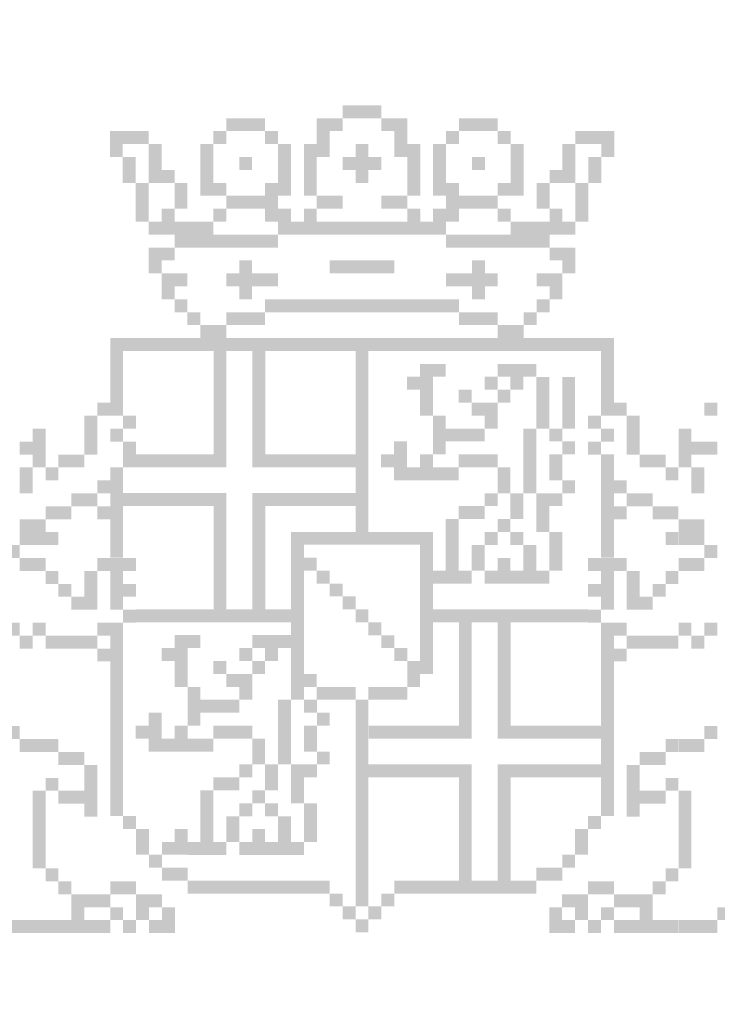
# Model space of a CAD drawing. Extents: x -227 to 124577, y 209 to 450552.
# Tile 4 of 14: x 60.5 to 63.51, y 304.31 to 308.55. Entities that reach past the tile are written whole.
import ezdxf

# ---------------------------------------------------------------- set-up
doc = ezdxf.new("R2010")
doc.units = 0
doc.header["$LTSCALE"] = 4
doc.header["$MEASUREMENT"] = 0
doc.layers.get('0').update_dxf_attribs({"linetype": 'CONTINUOUS'})
for name, color, linetype in [('A3$0$PROVXREF', 7, 'CONTINUOUS'), ('A4-WAPEN$0$A4-WAPEN-01', 7, 'CONTINUOUS'), ('A4LOGO$0$A4-LOGO-50', 9, 'CONTINUOUS'), ('PROVXREF', 7, 'CONTINUOUS')]:
    doc.layers.add(name, color=color, linetype=linetype)

# ---------------------------------------------------------------- blocks, each defined once
blk = doc.blocks.new('A4-WAPEN')
at = {"layer": 'A4-WAPEN$0$A4-WAPEN-01'}
for points, const_width in [([(-35.1881, 5.4935), (-35.1881, 5.5492)], 0.0557), ([(-35.1324, 5.4935), (-35.1324, 5.5492)], 0.0557), ([(-35.1324, 5.4935), (-35.1324, 5.5492)], 0.0557), ([(-35.0767, 5.4935), (-35.0767, 5.5492)], 0.0557), ([(-35.6894, 5.4378), (-35.6894, 5.4935)], 0.0557), ([(-35.6337, 5.4378), (-35.6337, 5.4935)], 0.0557), ([(-35.578, 5.4378), (-35.578, 5.4935)], 0.0557), ([(-35.2995, 5.4378), (-35.2995, 5.4935)], 0.0557), ([(-35.2438, 5.4378), (-35.2438, 5.4935)], 0.0557), ([(-35.021, 5.4378), (-35.021, 5.4935)], 0.0557), ([(-34.9653, 5.4378), (-34.9653, 5.4935)], 0.0557), ([(-34.6868, 5.4378), (-34.6868, 5.4935)], 0.0557), ([(-34.6311, 5.4378), (-34.6311, 5.4935)], 0.0557), ([(-34.5754, 5.4378), (-34.5754, 5.4935)], 0.0557), ([(-36.1908, 5.3821), (-36.1908, 5.4378)], 0.0557), ([(-36.1351, 5.3821), (-36.1351, 5.4378)], 0.0557), ([(-36.0794, 5.3821), (-36.0794, 5.4378)], 0.0557), ([(-35.7451, 5.3821), (-35.7451, 5.4378)], 0.0557), ([(-35.5223, 5.3821), (-35.5223, 5.4378)], 0.0557), ([(-35.2995, 5.3821), (-35.2995, 5.4378)], 0.0557), ([(-34.9653, 5.3821), (-34.9653, 5.4378)], 0.0557), ([(-34.7425, 5.3821), (-34.7425, 5.4378)], 0.0557), ([(-34.5197, 5.3821), (-34.5197, 5.4378)], 0.0557), ([(-34.1854, 5.3821), (-34.1854, 5.4378)], 0.0557), ([(-34.1297, 5.3821), (-34.1297, 5.4378)], 0.0557), ([(-34.074, 5.3821), (-34.074, 5.4378)], 0.0557), ([(-36.1908, 5.3264), (-36.1908, 5.3821)], 0.0557), ([(-36.0237, 5.3264), (-36.0237, 5.3821)], 0.0557), ([(-35.8008, 5.3264), (-35.8008, 5.3821)], 0.0557), ([(-35.4666, 5.3264), (-35.4666, 5.3821)], 0.0557), ([(-35.3552, 5.3264), (-35.3552, 5.3821)], 0.0557), ([(-35.2995, 5.3264), (-35.2995, 5.3821)], 0.0557), ([(-35.1324, 5.3264), (-35.1324, 5.3821)], 0.0557), ([(-35.1324, 5.3264), (-35.1324, 5.3821)], 0.0557), ([(-34.9653, 5.3264), (-34.9653, 5.3821)], 0.0557), ([(-34.9096, 5.3264), (-34.9096, 5.3821)], 0.0557), ([(-34.7982, 5.3264), (-34.7982, 5.3821)], 0.0557), ([(-34.464, 5.3264), (-34.464, 5.3821)], 0.0557), ([(-34.2411, 5.3264), (-34.2411, 5.3821)], 0.0557), ([(-34.074, 5.3264), (-34.074, 5.3821)], 0.0557), ([(-36.1351, 5.2707), (-36.1351, 5.3264)], 0.0557), ([(-36.0237, 5.2707), (-36.0237, 5.3264)], 0.0557), ([(-35.8008, 5.2707), (-35.8008, 5.3264)], 0.0557), ([(-35.6337, 5.2707), (-35.6337, 5.3264)], 0.0557), ([(-35.4666, 5.2707), (-35.4666, 5.3264)], 0.0557), ([(-35.3552, 5.2707), (-35.3552, 5.3264)], 0.0557), ([(-35.1881, 5.2707), (-35.1881, 5.3264)], 0.0557), ([(-35.1324, 5.2707), (-35.1324, 5.3264)], 0.0557), ([(-35.1324, 5.2707), (-35.1324, 5.3264)], 0.0557), ([(-35.0767, 5.2707), (-35.0767, 5.3264)], 0.0557), ([(-34.9096, 5.2707), (-34.9096, 5.3264)], 0.0557), ([(-34.7982, 5.2707), (-34.7982, 5.3264)], 0.0557), ([(-34.6311, 5.2707), (-34.6311, 5.3264)], 0.0557), ([(-34.464, 5.2707), (-34.464, 5.3264)], 0.0557), ([(-34.2411, 5.2707), (-34.2411, 5.3264)], 0.0557), ([(-34.1297, 5.2707), (-34.1297, 5.3264)], 0.0557), ([(-36.1351, 5.215), (-36.1351, 5.2707)], 0.0557), ([(-36.0237, 5.215), (-36.0237, 5.2707)], 0.0557), ([(-35.968, 5.215), (-35.968, 5.2707)], 0.0557), ([(-35.8008, 5.215), (-35.8008, 5.2707)], 0.0557), ([(-35.4666, 5.215), (-35.4666, 5.2707)], 0.0557), ([(-35.3552, 5.215), (-35.3552, 5.2707)], 0.0557), ([(-35.1324, 5.215), (-35.1324, 5.2707)], 0.0557), ([(-35.1324, 5.215), (-35.1324, 5.2707)], 0.0557), ([(-34.9096, 5.215), (-34.9096, 5.2707)], 0.0557), ([(-34.7982, 5.215), (-34.7982, 5.2707)], 0.0557), ([(-34.464, 5.215), (-34.464, 5.2707)], 0.0557), ([(-34.2968, 5.215), (-34.2968, 5.2707)], 0.0557), ([(-34.2411, 5.215), (-34.2411, 5.2707)], 0.0557), ([(-34.1297, 5.215), (-34.1297, 5.2707)], 0.0557), ([(-36.0794, 5.1593), (-36.0794, 5.215)], 0.0557), ([(-35.9123, 5.1593), (-35.9123, 5.215)], 0.0557), ([(-35.8008, 5.1593), (-35.8008, 5.215)], 0.0557), ([(-35.7451, 5.1593), (-35.7451, 5.215)], 0.0557), ([(-35.5223, 5.1593), (-35.5223, 5.215)], 0.0557), ([(-35.4666, 5.1593), (-35.4666, 5.215)], 0.0557), ([(-35.3552, 5.1593), (-35.3552, 5.215)], 0.0557), ([(-34.9096, 5.1593), (-34.9096, 5.215)], 0.0557), ([(-34.7982, 5.1593), (-34.7982, 5.215)], 0.0557), ([(-34.7425, 5.1593), (-34.7425, 5.215)], 0.0557), ([(-34.5197, 5.1593), (-34.5197, 5.215)], 0.0557), ([(-34.464, 5.1593), (-34.464, 5.215)], 0.0557), ([(-34.3525, 5.1593), (-34.3525, 5.215)], 0.0557), ([(-34.1854, 5.1593), (-34.1854, 5.215)], 0.0557), ([(-36.0794, 5.1036), (-36.0794, 5.1593)], 0.0557), ([(-35.9123, 5.1036), (-35.9123, 5.1593)], 0.0557), ([(-35.6894, 5.1036), (-35.6894, 5.1593)], 0.0557), ([(-35.6337, 5.1036), (-35.6337, 5.1593)], 0.0557), ([(-35.578, 5.1036), (-35.578, 5.1593)], 0.0557), ([(-35.5223, 5.1036), (-35.5223, 5.1593)], 0.0557), ([(-35.2995, 5.1036), (-35.2995, 5.1593)], 0.0557), ([(-35.2438, 5.1036), (-35.2438, 5.1593)], 0.0557), ([(-35.021, 5.1036), (-35.021, 5.1593)], 0.0557), ([(-34.9653, 5.1036), (-34.9653, 5.1593)], 0.0557), ([(-34.7425, 5.1036), (-34.7425, 5.1593)], 0.0557), ([(-34.6868, 5.1036), (-34.6868, 5.1593)], 0.0557), ([(-34.6311, 5.1036), (-34.6311, 5.1593)], 0.0557), ([(-34.5754, 5.1036), (-34.5754, 5.1593)], 0.0557), ([(-34.3525, 5.1036), (-34.3525, 5.1593)], 0.0557), ([(-34.1854, 5.1036), (-34.1854, 5.1593)], 0.0557), ([(-36.0794, 5.0479), (-36.0794, 5.1036)], 0.0557), ([(-35.968, 5.0479), (-35.968, 5.1036)], 0.0557), ([(-35.7451, 5.0479), (-35.7451, 5.1036)], 0.0557), ([(-35.5223, 5.0479), (-35.5223, 5.1036)], 0.0557), ([(-35.4666, 5.0479), (-35.4666, 5.1036)], 0.0557), ([(-35.3552, 5.0479), (-35.3552, 5.1036)], 0.0557), ([(-34.9096, 5.0479), (-34.9096, 5.1036)], 0.0557), ([(-34.7982, 5.0479), (-34.7982, 5.1036)], 0.0557), ([(-34.7425, 5.0479), (-34.7425, 5.1036)], 0.0557), ([(-34.5197, 5.0479), (-34.5197, 5.1036)], 0.0557), ([(-34.2968, 5.0479), (-34.2968, 5.1036)], 0.0557), ([(-34.1854, 5.0479), (-34.1854, 5.1036)], 0.0557), ([(-36.0237, 4.9922), (-36.0237, 5.0479)], 0.0557), ([(-35.968, 4.9922), (-35.968, 5.0479)], 0.0557), ([(-35.9123, 4.9922), (-35.9123, 5.0479)], 0.0557), ([(-35.8566, 4.9922), (-35.8566, 5.0479)], 0.0557), ([(-35.8008, 4.9922), (-35.8008, 5.0479)], 0.0557), ([(-35.4666, 4.9922), (-35.4666, 5.0479)], 0.0557), ([(-35.4109, 4.9922), (-35.4109, 5.0479)], 0.0557), ([(-35.3552, 4.9922), (-35.3552, 5.0479)], 0.0557), ([(-35.2995, 4.9922), (-35.2995, 5.0479)], 0.0557), ([(-35.2438, 4.9922), (-35.2438, 5.0479)], 0.0557), ([(-35.1881, 4.9922), (-35.1881, 5.0479)], 0.0557), ([(-35.1324, 4.9922), (-35.1324, 5.0479)], 0.0557), ([(-35.1324, 4.9922), (-35.1324, 5.0479)], 0.0557), ([(-35.0767, 4.9922), (-35.0767, 5.0479)], 0.0557), ([(-35.021, 4.9922), (-35.021, 5.0479)], 0.0557), ([(-34.9653, 4.9922), (-34.9653, 5.0479)], 0.0557), ([(-34.9096, 4.9922), (-34.9096, 5.0479)], 0.0557), ([(-34.8539, 4.9922), (-34.8539, 5.0479)], 0.0557), ([(-34.7982, 4.9922), (-34.7982, 5.0479)], 0.0557), ([(-34.464, 4.9922), (-34.464, 5.0479)], 0.0557), ([(-34.4082, 4.9922), (-34.4082, 5.0479)], 0.0557), ([(-34.3525, 4.9922), (-34.3525, 5.0479)], 0.0557), ([(-34.2968, 4.9922), (-34.2968, 5.0479)], 0.0557), ([(-34.2411, 4.9922), (-34.2411, 5.0479)], 0.0557), ([(-35.9123, 4.9365), (-35.9123, 4.9922)], 0.0557), ([(-35.8566, 4.9365), (-35.8566, 4.9922)], 0.0557), ([(-35.8008, 4.9365), (-35.8008, 4.9922)], 0.0557), ([(-35.7451, 4.9365), (-35.7451, 4.9922)], 0.0557), ([(-35.6894, 4.9365), (-35.6894, 4.9922)], 0.0557), ([(-35.6337, 4.9365), (-35.6337, 4.9922)], 0.0557), ([(-35.578, 4.9365), (-35.578, 4.9922)], 0.0557), ([(-35.5223, 4.9365), (-35.5223, 4.9922)], 0.0557), ([(-34.7425, 4.9365), (-34.7425, 4.9922)], 0.0557), ([(-34.6868, 4.9365), (-34.6868, 4.9922)], 0.0557), ([(-34.6311, 4.9365), (-34.6311, 4.9922)], 0.0557), ([(-34.5754, 4.9365), (-34.5754, 4.9922)], 0.0557), ([(-34.5197, 4.9365), (-34.5197, 4.9922)], 0.0557), ([(-34.464, 4.9365), (-34.464, 4.9922)], 0.0557), ([(-34.4082, 4.9365), (-34.4082, 4.9922)], 0.0557), ([(-34.3525, 4.9365), (-34.3525, 4.9922)], 0.0557), ([(-36.0237, 4.8808), (-36.0237, 4.9365)], 0.0557), ([(-35.968, 4.8808), (-35.968, 4.9365)], 0.0557), ([(-34.2968, 4.8808), (-34.2968, 4.9365)], 0.0557), ([(-34.2411, 4.8808), (-34.2411, 4.9365)], 0.0557), ([(-36.0237, 4.8251), (-36.0237, 4.8808)], 0.0557), ([(-35.6337, 4.8251), (-35.6337, 4.8808)], 0.0557), ([(-35.2438, 4.8251), (-35.2438, 4.8808)], 0.0557), ([(-35.1881, 4.8251), (-35.1881, 4.8808)], 0.0557), ([(-35.1324, 4.8251), (-35.1324, 4.8808)], 0.0557), ([(-35.1324, 4.8251), (-35.1324, 4.8808)], 0.0557), ([(-35.0767, 4.8251), (-35.0767, 4.8808)], 0.0557), ([(-35.021, 4.8251), (-35.021, 4.8808)], 0.0557), ([(-34.6311, 4.8251), (-34.6311, 4.8808)], 0.0557), ([(-34.2411, 4.8251), (-34.2411, 4.8808)], 0.0557), ([(-35.968, 4.7694), (-35.968, 4.8251)], 0.0557), ([(-35.9123, 4.7694), (-35.9123, 4.8251)], 0.0557), ([(-35.6894, 4.7694), (-35.6894, 4.8251)], 0.0557), ([(-35.6337, 4.7694), (-35.6337, 4.8251)], 0.0557), ([(-35.578, 4.7694), (-35.578, 4.8251)], 0.0557), ([(-35.5223, 4.7694), (-35.5223, 4.8251)], 0.0557), ([(-34.7425, 4.7694), (-34.7425, 4.8251)], 0.0557), ([(-34.6868, 4.7694), (-34.6868, 4.8251)], 0.0557), ([(-34.6311, 4.7694), (-34.6311, 4.8251)], 0.0557), ([(-34.5754, 4.7694), (-34.5754, 4.8251)], 0.0557), ([(-34.3525, 4.7694), (-34.3525, 4.8251)], 0.0557), ([(-34.2968, 4.7694), (-34.2968, 4.8251)], 0.0557), ([(-35.968, 4.7137), (-35.968, 4.7694)], 0.0557), ([(-35.6337, 4.7137), (-35.6337, 4.7694)], 0.0557), ([(-34.6311, 4.7137), (-34.6311, 4.7694)], 0.0557), ([(-34.2968, 4.7137), (-34.2968, 4.7694)], 0.0557), ([(-35.9123, 4.658), (-35.9123, 4.7137)], 0.0557), ([(-35.5223, 4.658), (-35.5223, 4.7137)], 0.0557), ([(-35.4666, 4.658), (-35.4666, 4.7137)], 0.0557), ([(-35.4109, 4.658), (-35.4109, 4.7137)], 0.0557), ([(-35.3552, 4.658), (-35.3552, 4.7137)], 0.0557), ([(-35.2995, 4.658), (-35.2995, 4.7137)], 0.0557), ([(-35.2438, 4.658), (-35.2438, 4.7137)], 0.0557), ([(-35.1881, 4.658), (-35.1881, 4.7137)], 0.0557), ([(-35.1324, 4.658), (-35.1324, 4.7137)], 0.0557), ([(-35.1324, 4.658), (-35.1324, 4.7137)], 0.0557), ([(-35.0767, 4.658), (-35.0767, 4.7137)], 0.0557), ([(-35.021, 4.658), (-35.021, 4.7137)], 0.0557), ([(-34.9653, 4.658), (-34.9653, 4.7137)], 0.0557), ([(-34.9096, 4.658), (-34.9096, 4.7137)], 0.0557), ([(-34.8539, 4.658), (-34.8539, 4.7137)], 0.0557), ([(-34.7982, 4.658), (-34.7982, 4.7137)], 0.0557), ([(-34.7425, 4.658), (-34.7425, 4.7137)], 0.0557), ([(-34.3525, 4.658), (-34.3525, 4.7137)], 0.0557), ([(-35.8566, 4.6023), (-35.8566, 4.658)], 0.0557), ([(-35.6894, 4.6023), (-35.6894, 4.658)], 0.0557), ([(-35.6337, 4.6023), (-35.6337, 4.658)], 0.0557), ([(-35.578, 4.6023), (-35.578, 4.658)], 0.0557), ([(-34.6868, 4.6023), (-34.6868, 4.658)], 0.0557), ([(-34.6311, 4.6023), (-34.6311, 4.658)], 0.0557), ([(-34.5754, 4.6023), (-34.5754, 4.658)], 0.0557), ([(-34.4082, 4.6023), (-34.4082, 4.658)], 0.0557), ([(-35.8008, 4.5466), (-35.8008, 4.6023)], 0.0557), ([(-35.7451, 4.5466), (-35.7451, 4.6023)], 0.0557), ([(-34.5197, 4.5466), (-34.5197, 4.6023)], 0.0557), ([(-34.464, 4.5466), (-34.464, 4.6023)], 0.0557), ([(-36.2172, 4.5187), (-34.0476, 4.5187)], 0.0556), ([(-36.1894, 4.4909), (-36.1894, 4.2684)], 0.0556), ([(-35.7443, 4.4909), (-35.7443, 4.0459)], 0.0556), ([(-35.5774, 4.4909), (-35.5774, 4.0459)], 0.0556), ([(-35.1324, 3.6565), (-35.1324, 4.4909)], 0.0556), ([(-34.0754, 4.4909), (-34.0754, 4.2684)], 0.0556), ([(-34.855, 4.3799), (-34.855, 4.4356)], 0.0557), ([(-34.7993, 4.3799), (-34.7993, 4.4356)], 0.0557), ([(-34.5208, 4.3799), (-34.5208, 4.4356)], 0.0557), ([(-34.4651, 4.3799), (-34.4651, 4.4356)], 0.0557), ([(-34.4094, 4.3799), (-34.4094, 4.4356)], 0.0557), ([(-34.9107, 4.3242), (-34.9107, 4.3799)], 0.0557), ([(-34.855, 4.3242), (-34.855, 4.3799)], 0.0557), ([(-34.5765, 4.3242), (-34.5765, 4.3799)], 0.0557), ([(-34.4651, 4.3242), (-34.4651, 4.3799)], 0.0557), ([(-34.3536, 4.324), (-34.3536, 4.3796)], 0.0556), ([(-34.2423, 4.324), (-34.2423, 4.3796)], 0.0556), ([(-34.855, 4.2685), (-34.855, 4.3242)], 0.0557), ([(-34.6879, 4.2685), (-34.6879, 4.3242)], 0.0557), ([(-34.5208, 4.2685), (-34.5208, 4.3242)], 0.0557), ([(-34.3536, 4.2684), (-34.3536, 4.324)], 0.0556), ([(-34.2423, 4.2684), (-34.2423, 4.324)], 0.0556), ([(-36.245, 4.2124), (-36.245, 4.2681)], 0.0557), ([(-36.1893, 4.2124), (-36.1893, 4.2681)], 0.0557), ([(-34.855, 4.2128), (-34.855, 4.2685)], 0.0557), ([(-34.6322, 4.2128), (-34.6322, 4.2685)], 0.0557), ([(-34.5765, 4.2128), (-34.5765, 4.2685)], 0.0557), ([(-34.3536, 4.2128), (-34.3536, 4.2684)], 0.0556), ([(-34.2423, 4.2128), (-34.2423, 4.2684)], 0.0556), ([(-34.0755, 4.2124), (-34.0755, 4.2681)], 0.0557), ([(-34.0198, 4.2124), (-34.0198, 4.2681)], 0.0557), ([(-33.6298, 4.2124), (-33.6298, 4.2681)], 0.0557), ([(-34.7993, 4.1571), (-34.7993, 4.2128)], 0.0557), ([(-34.5765, 4.1571), (-34.5765, 4.2128)], 0.0557), ([(-34.3536, 4.1571), (-34.3536, 4.2128)], 0.0556), ([(-34.2423, 4.1571), (-34.2423, 4.2128)], 0.0556), ([(-36.3007, 4.1566), (-36.3007, 4.2124)], 0.0557), ([(-36.1336, 4.1566), (-36.1336, 4.2124)], 0.0557), ([(-34.1312, 4.1566), (-34.1312, 4.2124)], 0.0557), ([(-33.9641, 4.1566), (-33.9641, 4.2124)], 0.0557), ([(-36.5236, 4.1009), (-36.5236, 4.1566)], 0.0557), ([(-36.3007, 4.1009), (-36.3007, 4.1566)], 0.0557), ([(-36.1893, 4.1009), (-36.1893, 4.1566)], 0.0557), ([(-34.7993, 4.1014), (-34.7993, 4.1571)], 0.0557), ([(-34.7436, 4.1014), (-34.7436, 4.1571)], 0.0557), ([(-34.6879, 4.1014), (-34.6879, 4.1571)], 0.0557), ([(-34.6322, 4.1014), (-34.6322, 4.1571)], 0.0557), ([(-34.4094, 4.1014), (-34.4094, 4.1571)], 0.0557), ([(-34.298, 4.1014), (-34.298, 4.1571)], 0.0557), ([(-34.298, 4.1015), (-34.298, 4.1571)], 0.0556), ([(-34.0755, 4.1009), (-34.0755, 4.1566)], 0.0557), ([(-33.9641, 4.1009), (-33.9641, 4.1566)], 0.0557), ([(-33.7412, 4.1009), (-33.7412, 4.1566)], 0.0557), ([(-36.5793, 4.0452), (-36.5793, 4.1009)], 0.0557), ([(-36.5236, 4.0452), (-36.5236, 4.1009)], 0.0557), ([(-36.3007, 4.0452), (-36.3007, 4.1009)], 0.0557), ([(-36.1336, 4.0452), (-36.1336, 4.1009)], 0.0557), ([(-34.9664, 4.0456), (-34.9664, 4.1014)], 0.0557), ([(-34.7993, 4.0456), (-34.7993, 4.1014)], 0.0557), ([(-34.4094, 4.0456), (-34.4094, 4.1014)], 0.0557), ([(-34.2422, 4.0456), (-34.2422, 4.1014)], 0.0557), ([(-34.1312, 4.0452), (-34.1312, 4.1009)], 0.0557), ([(-33.9641, 4.0452), (-33.9641, 4.1009)], 0.0557), ([(-33.7412, 4.0452), (-33.7412, 4.1009)], 0.0557), ([(-33.6855, 4.0452), (-33.6855, 4.1009)], 0.0557), ([(-33.6298, 4.0452), (-33.6298, 4.1009)], 0.0557), ([(-36.5236, 3.9895), (-36.5236, 4.0452)], 0.0557), ([(-36.4121, 3.9895), (-36.4121, 4.0452)], 0.0557), ([(-36.3564, 3.9895), (-36.3564, 4.0452)], 0.0557), ([(-35.0221, 3.9899), (-35.0221, 4.0456)], 0.0557), ([(-34.9664, 3.9899), (-34.9664, 4.0456)], 0.0557), ([(-34.855, 3.9899), (-34.855, 4.0456)], 0.0557), ([(-34.6879, 3.9899), (-34.6879, 4.0456)], 0.0557), ([(-34.6322, 3.9899), (-34.6322, 4.0456)], 0.0557), ([(-34.5765, 3.9899), (-34.5765, 4.0456)], 0.0557), ([(-34.4094, 3.9899), (-34.4094, 4.0456)], 0.0557), ([(-34.298, 3.9899), (-34.298, 4.0456)], 0.0557), ([(-34.0754, 3.9902), (-34.0754, 4.0459)], 0.0556), ([(-33.9084, 3.9895), (-33.9084, 4.0452)], 0.0557), ([(-33.8527, 3.9895), (-33.8527, 4.0452)], 0.0557), ([(-33.7412, 3.9895), (-33.7412, 4.0452)], 0.0557), ([(-35.7165, 4.0181), (-36.1615, 4.0181)], 0.0556), ([(-35.1602, 4.0181), (-35.6053, 4.0181)], 0.0556), ([(-36.5793, 3.9338), (-36.5793, 3.9895)], 0.0557), ([(-36.4678, 3.9338), (-36.4678, 3.9895)], 0.0557), ([(-36.1893, 3.9338), (-36.1893, 3.9895)], 0.0557), ([(-34.9664, 3.9342), (-34.9664, 3.9899)], 0.0557), ([(-34.9107, 3.9342), (-34.9107, 3.9899)], 0.0557), ([(-34.855, 3.9342), (-34.855, 3.9899)], 0.0557), ([(-34.7993, 3.9342), (-34.7993, 3.9899)], 0.0557), ([(-34.7436, 3.9342), (-34.7436, 3.9899)], 0.0557), ([(-34.5208, 3.9342), (-34.5208, 3.9899)], 0.0557), ([(-34.4094, 3.9342), (-34.4094, 3.9899)], 0.0557), ([(-34.298, 3.9342), (-34.298, 3.9899)], 0.0557), ([(-34.0755, 3.9338), (-34.0755, 3.9895)], 0.0557), ([(-33.797, 3.9338), (-33.797, 3.9895)], 0.0557), ([(-33.6855, 3.9338), (-33.6855, 3.9895)], 0.0557), ([(-36.5793, 3.8781), (-36.5793, 3.9338)], 0.0557), ([(-36.245, 3.8781), (-36.245, 3.9338)], 0.0557), ([(-36.1893, 3.8781), (-36.1893, 3.9338)], 0.0557), ([(-34.5208, 3.8785), (-34.5208, 3.9342)], 0.0557), ([(-34.4094, 3.8785), (-34.4094, 3.9342)], 0.0557), ([(-34.2422, 3.8785), (-34.2422, 3.9342)], 0.0557), ([(-34.0755, 3.8781), (-34.0755, 3.9338)], 0.0557), ([(-34.0198, 3.8781), (-34.0198, 3.9338)], 0.0557), ([(-33.6855, 3.8781), (-33.6855, 3.9338)], 0.0557), ([(-36.3564, 3.8224), (-36.3564, 3.8781)], 0.0557), ([(-36.3007, 3.8224), (-36.3007, 3.8781)], 0.0557), ([(-36.1893, 3.8224), (-36.1893, 3.8781)], 0.0557), ([(-34.5765, 3.8228), (-34.5765, 3.8785)], 0.0557), ([(-34.4651, 3.8228), (-34.4651, 3.8785)], 0.0557), ([(-34.3537, 3.8228), (-34.3537, 3.8785)], 0.0557), ([(-34.298, 3.8228), (-34.298, 3.8785)], 0.0557), ([(-34.0755, 3.8224), (-34.0755, 3.8781)], 0.0557), ([(-33.9641, 3.8224), (-33.9641, 3.8781)], 0.0557), ([(-33.9084, 3.8224), (-33.9084, 3.8781)], 0.0557), ([(-35.7165, 3.8512), (-36.1615, 3.8512)], 0.0556), ([(-35.1602, 3.8512), (-35.6053, 3.8512)], 0.0556), ([(-36.4678, 3.7667), (-36.4678, 3.8224)], 0.0557), ([(-36.4121, 3.7667), (-36.4121, 3.8224)], 0.0557), ([(-36.245, 3.7667), (-36.245, 3.8224)], 0.0557), ([(-36.1893, 3.7667), (-36.1893, 3.8224)], 0.0557), ([(-35.7443, 3.3783), (-35.7443, 3.8234)], 0.0556), ([(-35.5774, 3.3783), (-35.5774, 3.8234)], 0.0556), ([(-34.6879, 3.7671), (-34.6879, 3.8228)], 0.0557), ([(-34.6322, 3.7671), (-34.6322, 3.8228)], 0.0557), ([(-34.4651, 3.7671), (-34.4651, 3.8228)], 0.0557), ([(-34.3537, 3.7671), (-34.3537, 3.8228)], 0.0557), ([(-34.0755, 3.7667), (-34.0755, 3.8224)], 0.0557), ([(-34.0198, 3.7667), (-34.0198, 3.8224)], 0.0557), ([(-33.8527, 3.7667), (-33.8527, 3.8224)], 0.0557), ([(-33.797, 3.7667), (-33.797, 3.8224)], 0.0557), ([(-36.5793, 3.711), (-36.5793, 3.7667)], 0.0557), ([(-36.5236, 3.711), (-36.5236, 3.7667)], 0.0557), ([(-36.1894, 3.7677), (-36.1894, 3.6008)], 0.0556), ([(-34.7436, 3.7114), (-34.7436, 3.7671)], 0.0557), ([(-34.5208, 3.7114), (-34.5208, 3.7671)], 0.0557), ([(-34.3537, 3.7114), (-34.3537, 3.7671)], 0.0557), ([(-34.0754, 3.7677), (-34.0754, 3.6008)], 0.0556), ([(-33.7412, 3.711), (-33.7412, 3.7667)], 0.0557), ([(-33.6855, 3.711), (-33.6855, 3.7667)], 0.0557), ([(-36.5793, 3.6553), (-36.5793, 3.711)], 0.0557), ([(-36.5236, 3.6553), (-36.5236, 3.711)], 0.0557), ([(-36.4678, 3.6553), (-36.4678, 3.711)], 0.0557), ([(-35.4105, 3.7121), (-35.4105, 2.9889)], 0.0556), ([(-35.3549, 3.6565), (-35.3549, 3.7121)], 0.0556), ([(-35.2993, 3.6565), (-35.2993, 3.7121)], 0.0556), ([(-35.2437, 3.6565), (-35.2437, 3.7121)], 0.0556), ([(-35.188, 3.6565), (-35.188, 3.7121)], 0.0556), ([(-35.0768, 3.6565), (-35.0768, 3.7121)], 0.0556), ([(-35.0211, 3.6565), (-35.0211, 3.7121)], 0.0556), ([(-34.9655, 3.6565), (-34.9655, 3.7121)], 0.0556), ([(-34.9099, 3.6565), (-34.9099, 3.7121)], 0.0556), ([(-34.8543, 3.7121), (-34.8543, 3.1002)], 0.0556), ([(-34.7436, 3.6557), (-34.7436, 3.7114)], 0.0557), ([(-34.5765, 3.6557), (-34.5765, 3.7114)], 0.0557), ([(-34.4651, 3.6557), (-34.4651, 3.7114)], 0.0557), ([(-34.298, 3.6557), (-34.298, 3.7114)], 0.0557), ([(-33.797, 3.6553), (-33.797, 3.711)], 0.0557), ([(-33.7412, 3.6553), (-33.7412, 3.711)], 0.0557), ([(-33.6855, 3.6553), (-33.6855, 3.711)], 0.0557), ([(-36.635, 3.5996), (-36.635, 3.6553)], 0.0557), ([(-34.7436, 3.6), (-34.7436, 3.6557)], 0.0557), ([(-34.6322, 3.6), (-34.6322, 3.6557)], 0.0557), ([(-34.4094, 3.6), (-34.4094, 3.6557)], 0.0557), ([(-34.298, 3.6), (-34.298, 3.6557)], 0.0557), ([(-33.6298, 3.5996), (-33.6298, 3.6553)], 0.0557), ([(-36.5793, 3.5439), (-36.5793, 3.5996)], 0.0557), ([(-36.5236, 3.5439), (-36.5236, 3.5996)], 0.0557), ([(-36.245, 3.5439), (-36.245, 3.5996)], 0.0557), ([(-36.1893, 3.5439), (-36.1893, 3.5996)], 0.0557), ([(-36.1336, 3.5439), (-36.1336, 3.5996)], 0.0557), ([(-35.3549, 3.5452), (-35.3549, 3.6008)], 0.0556), ([(-34.7436, 3.5443), (-34.7436, 3.6)], 0.0557), ([(-34.6322, 3.5443), (-34.6322, 3.6)], 0.0557), ([(-34.5208, 3.5443), (-34.5208, 3.6)], 0.0557), ([(-34.4094, 3.5443), (-34.4094, 3.6)], 0.0557), ([(-34.298, 3.5443), (-34.298, 3.6)], 0.0557), ([(-34.1312, 3.5439), (-34.1312, 3.5996)], 0.0557), ([(-34.0755, 3.5439), (-34.0755, 3.5996)], 0.0557), ([(-34.0198, 3.5439), (-34.0198, 3.5996)], 0.0557), ([(-33.7412, 3.5439), (-33.7412, 3.5996)], 0.0557), ([(-33.6855, 3.5439), (-33.6855, 3.5996)], 0.0557), ([(-36.4678, 3.4882), (-36.4678, 3.5439)], 0.0557), ([(-36.3007, 3.4882), (-36.3007, 3.5439)], 0.0557), ([(-36.1893, 3.4882), (-36.1893, 3.5439)], 0.0557), ([(-35.2993, 3.4896), (-35.2993, 3.5452)], 0.0556), ([(-34.7993, 3.4886), (-34.7993, 3.5443)], 0.0557), ([(-34.7436, 3.4886), (-34.7436, 3.5443)], 0.0557), ([(-34.6879, 3.4886), (-34.6879, 3.5443)], 0.0557), ([(-34.5765, 3.4886), (-34.5765, 3.5443)], 0.0557), ([(-34.5208, 3.4886), (-34.5208, 3.5443)], 0.0557), ([(-34.4651, 3.4886), (-34.4651, 3.5443)], 0.0557), ([(-34.4094, 3.4886), (-34.4094, 3.5443)], 0.0557), ([(-34.3537, 3.4886), (-34.3537, 3.5443)], 0.0557), ([(-34.0755, 3.4882), (-34.0755, 3.5439)], 0.0557), ([(-33.9641, 3.4882), (-33.9641, 3.5439)], 0.0557), ([(-33.797, 3.4882), (-33.797, 3.5439)], 0.0557), ([(-36.4121, 3.4325), (-36.4121, 3.4882)], 0.0557), ([(-36.3007, 3.4325), (-36.3007, 3.4882)], 0.0557), ([(-36.1893, 3.4325), (-36.1893, 3.4882)], 0.0557), ([(-36.1336, 3.4325), (-36.1336, 3.4882)], 0.0557), ([(-35.2437, 3.4339), (-35.2437, 3.4896)], 0.0556), ([(-34.1312, 3.4325), (-34.1312, 3.4882)], 0.0557), ([(-34.0755, 3.4325), (-34.0755, 3.4882)], 0.0557), ([(-33.9641, 3.4325), (-33.9641, 3.4882)], 0.0557), ([(-33.8527, 3.4325), (-33.8527, 3.4882)], 0.0557), ([(-36.3564, 3.3768), (-36.3564, 3.4325)], 0.0557), ([(-36.3007, 3.3768), (-36.3007, 3.4325)], 0.0557), ([(-36.1893, 3.3768), (-36.1893, 3.4325)], 0.0557), ([(-35.188, 3.3783), (-35.188, 3.4339)], 0.0556), ([(-34.0755, 3.3768), (-34.0755, 3.4325)], 0.0557), ([(-33.9641, 3.3768), (-33.9641, 3.4325)], 0.0557), ([(-33.9084, 3.3768), (-33.9084, 3.4325)], 0.0557), ([(-36.1336, 3.3211), (-36.1336, 3.3768)], 0.0557), ([(-35.1324, 3.3227), (-35.1324, 3.3783)], 0.0556), ([(-34.1312, 3.3211), (-34.1312, 3.3768)], 0.0557), ([(-36.1059, 3.3505), (-35.4384, 3.3505)], 0.0556), ([(-35.0768, 3.2671), (-35.0768, 3.3227)], 0.0556), ([(-34.8264, 3.3505), (-34.1589, 3.3505)], 0.0556), ([(-34.6874, 3.3227), (-34.6874, 2.8776)], 0.0556), ([(-34.5205, 3.3227), (-34.5205, 2.8776)], 0.0556), ([(-36.635, 3.2654), (-36.635, 3.3211)], 0.0557), ([(-36.5236, 3.2654), (-36.5236, 3.3211)], 0.0557), ([(-36.245, 3.2654), (-36.245, 3.3211)], 0.0557), ([(-36.1893, 3.2654), (-36.1893, 3.3211)], 0.0557), ([(-34.0755, 3.2654), (-34.0755, 3.3211)], 0.0557), ([(-34.0198, 3.2654), (-34.0198, 3.3211)], 0.0557), ([(-33.7412, 3.2654), (-33.7412, 3.3211)], 0.0557), ([(-33.6298, 3.2654), (-33.6298, 3.3211)], 0.0557), ([(-36.5793, 3.2097), (-36.5793, 3.2654)], 0.0557), ([(-36.4678, 3.2097), (-36.4678, 3.2654)], 0.0557), ([(-36.4121, 3.2097), (-36.4121, 3.2654)], 0.0557), ([(-36.3564, 3.2097), (-36.3564, 3.2654)], 0.0557), ([(-36.3007, 3.2097), (-36.3007, 3.2654)], 0.0557), ([(-36.1893, 3.2097), (-36.1893, 3.2654)], 0.0557), ([(-35.912, 3.2116), (-35.912, 3.2674)], 0.0557), ([(-35.8563, 3.2116), (-35.8563, 3.2674)], 0.0557), ([(-35.5777, 3.2116), (-35.5777, 3.2674)], 0.0557), ([(-35.522, 3.2116), (-35.522, 3.2674)], 0.0557), ([(-35.4663, 3.2116), (-35.4663, 3.2674)], 0.0557), ([(-35.0211, 3.2114), (-35.0211, 3.2671)], 0.0556), ([(-34.0755, 3.2097), (-34.0755, 3.2654)], 0.0557), ([(-33.9641, 3.2097), (-33.9641, 3.2654)], 0.0557), ([(-33.9084, 3.2097), (-33.9084, 3.2654)], 0.0557), ([(-33.8527, 3.2097), (-33.8527, 3.2654)], 0.0557), ([(-33.797, 3.2097), (-33.797, 3.2654)], 0.0557), ([(-33.6855, 3.2097), (-33.6855, 3.2654)], 0.0557), ([(-36.245, 3.154), (-36.245, 3.2097)], 0.0557), ([(-36.1894, 3.2114), (-36.1894, 2.4882)], 0.0556), ([(-35.9677, 3.1559), (-35.9677, 3.2116)], 0.0557), ([(-35.912, 3.1559), (-35.912, 3.2116)], 0.0557), ([(-35.6334, 3.1559), (-35.6334, 3.2116)], 0.0557), ([(-35.522, 3.1559), (-35.522, 3.2116)], 0.0557), ([(-34.9655, 3.1558), (-34.9655, 3.2114)], 0.0556), ([(-34.0754, 3.2114), (-34.0754, 2.4882)], 0.0556), ([(-34.0198, 3.154), (-34.0198, 3.2097)], 0.0557), ([(-35.912, 3.1002), (-35.912, 3.1559)], 0.0557), ([(-35.7448, 3.1002), (-35.7448, 3.1559)], 0.0557), ([(-35.5777, 3.1002), (-35.5777, 3.1559)], 0.0557), ([(-34.9099, 3.1002), (-34.9099, 3.1558)], 0.0556), ([(-35.912, 3.0445), (-35.912, 3.1002)], 0.0557), ([(-35.6891, 3.0445), (-35.6891, 3.1002)], 0.0557), ([(-35.6334, 3.0445), (-35.6334, 3.1002)], 0.0557), ([(-35.3549, 3.0445), (-35.3549, 3.1002)], 0.0556), ([(-34.9099, 3.0445), (-34.9099, 3.1002)], 0.0556), ([(-35.8563, 2.9888), (-35.8563, 3.0445)], 0.0557), ([(-35.6334, 2.9888), (-35.6334, 3.0445)], 0.0557), ([(-35.2993, 2.9889), (-35.2993, 3.0445)], 0.0556), ([(-35.2437, 2.9889), (-35.2437, 3.0445)], 0.0556), ([(-35.188, 2.9889), (-35.188, 3.0445)], 0.0556), ([(-35.0768, 2.9889), (-35.0768, 3.0445)], 0.0556), ([(-35.0211, 2.9889), (-35.0211, 3.0445)], 0.0556), ([(-34.9655, 2.9889), (-34.9655, 3.0445)], 0.0556), ([(-35.8563, 2.9331), (-35.8563, 2.9888)], 0.0557), ([(-35.8005, 2.9331), (-35.8005, 2.9888)], 0.0557), ([(-35.7448, 2.9331), (-35.7448, 2.9888)], 0.0557), ([(-35.6891, 2.9331), (-35.6891, 2.9888)], 0.0557), ([(-35.4663, 2.9331), (-35.4663, 2.9888)], 0.0557), ([(-35.3549, 2.9331), (-35.3549, 2.9888)], 0.0557), ([(-35.1324, 2.9889), (-35.1324, 2.0988)], 0.0556), ([(-36.0234, 2.8774), (-36.0234, 2.9331)], 0.0557), ([(-35.8563, 2.8774), (-35.8563, 2.9331)], 0.0557), ([(-35.4663, 2.8774), (-35.4663, 2.9331)], 0.0557), ([(-35.2992, 2.8774), (-35.2992, 2.9331)], 0.0557), ([(-36.635, 2.8198), (-36.635, 2.8755)], 0.0557), ([(-36.0791, 2.8217), (-36.0791, 2.8774)], 0.0557), ([(-36.0234, 2.8217), (-36.0234, 2.8774)], 0.0557), ([(-35.912, 2.8217), (-35.912, 2.8774)], 0.0557), ([(-35.7448, 2.8217), (-35.7448, 2.8774)], 0.0557), ([(-35.6891, 2.8217), (-35.6891, 2.8774)], 0.0557), ([(-35.6334, 2.8217), (-35.6334, 2.8774)], 0.0557), ([(-35.4663, 2.8217), (-35.4663, 2.8774)], 0.0557), ([(-35.3549, 2.8217), (-35.3549, 2.8774)], 0.0557), ([(-33.6298, 2.8198), (-33.6298, 2.8755)], 0.0557), ([(-36.5793, 2.764), (-36.5793, 2.8198)], 0.0557), ([(-36.5236, 2.764), (-36.5236, 2.8198)], 0.0557), ([(-36.4678, 2.764), (-36.4678, 2.8198)], 0.0557), ([(-36.0234, 2.766), (-36.0234, 2.8217)], 0.0557), ([(-35.9677, 2.766), (-35.9677, 2.8217)], 0.0557), ([(-35.912, 2.766), (-35.912, 2.8217)], 0.0557), ([(-35.8563, 2.766), (-35.8563, 2.8217)], 0.0557), ([(-35.8005, 2.766), (-35.8005, 2.8217)], 0.0557), ([(-35.5777, 2.766), (-35.5777, 2.8217)], 0.0557), ([(-35.4663, 2.766), (-35.4663, 2.8217)], 0.0557), ([(-35.3549, 2.766), (-35.3549, 2.8217)], 0.0557), ([(-34.6595, 2.8498), (-35.1044, 2.8498)], 0.0556), ([(-34.1032, 2.8498), (-34.5483, 2.8498)], 0.0556), ([(-33.797, 2.764), (-33.797, 2.8198)], 0.0557), ([(-33.7412, 2.764), (-33.7412, 2.8198)], 0.0557), ([(-33.6855, 2.764), (-33.6855, 2.8198)], 0.0557), ([(-36.4121, 2.7083), (-36.4121, 2.764)], 0.0557), ([(-36.3564, 2.7083), (-36.3564, 2.764)], 0.0557), ([(-35.5777, 2.7103), (-35.5777, 2.766)], 0.0557), ([(-35.4663, 2.7103), (-35.4663, 2.766)], 0.0557), ([(-35.2992, 2.7103), (-35.2992, 2.766)], 0.0557), ([(-33.9084, 2.7083), (-33.9084, 2.764)], 0.0557), ([(-33.8527, 2.7083), (-33.8527, 2.764)], 0.0557), ([(-36.3007, 2.6526), (-36.3007, 2.7083)], 0.0557), ([(-35.6334, 2.6546), (-35.6334, 2.7103)], 0.0557), ([(-35.522, 2.6546), (-35.522, 2.7103)], 0.0557), ([(-35.4106, 2.6546), (-35.4106, 2.7103)], 0.0557), ([(-35.3549, 2.6546), (-35.3549, 2.7103)], 0.0557), ([(-33.9641, 2.6526), (-33.9641, 2.7083)], 0.0557), ([(-36.4678, 2.5969), (-36.4678, 2.6526)], 0.0557), ([(-36.3007, 2.5969), (-36.3007, 2.6526)], 0.0557), ([(-35.7448, 2.5989), (-35.7448, 2.6546)], 0.0557), ([(-35.6891, 2.5989), (-35.6891, 2.6546)], 0.0557), ([(-35.522, 2.5989), (-35.522, 2.6546)], 0.0557), ([(-35.4106, 2.5989), (-35.4106, 2.6546)], 0.0557), ([(-34.6595, 2.6829), (-35.1046, 2.6829)], 0.0556), ([(-34.6874, 2.2101), (-34.6874, 2.6551)], 0.0556), ([(-34.1032, 2.6829), (-34.5483, 2.6829)], 0.0556), ([(-34.5205, 2.2101), (-34.5205, 2.6551)], 0.0556), ([(-33.9641, 2.5969), (-33.9641, 2.6526)], 0.0557), ([(-33.797, 2.5969), (-33.797, 2.6526)], 0.0557), ([(-36.5236, 2.5412), (-36.5236, 2.5969)], 0.0557), ([(-36.4121, 2.5412), (-36.4121, 2.5969)], 0.0557), ([(-36.3564, 2.5412), (-36.3564, 2.5969)], 0.0557), ([(-36.3007, 2.5412), (-36.3007, 2.5969)], 0.0557), ([(-35.8005, 2.5432), (-35.8005, 2.5989)], 0.0557), ([(-35.5777, 2.5432), (-35.5777, 2.5989)], 0.0557), ([(-35.4106, 2.5432), (-35.4106, 2.5989)], 0.0557), ([(-33.9641, 2.5412), (-33.9641, 2.5969)], 0.0557), ([(-33.9084, 2.5412), (-33.9084, 2.5969)], 0.0557), ([(-33.8527, 2.5412), (-33.8527, 2.5969)], 0.0557), ([(-33.7412, 2.5412), (-33.7412, 2.5969)], 0.0557), ([(-36.5236, 2.4855), (-36.5236, 2.5412)], 0.0557), ([(-36.3007, 2.4855), (-36.3007, 2.5412)], 0.0557), ([(-35.8005, 2.4875), (-35.8005, 2.5432)], 0.0557), ([(-35.6334, 2.4875), (-35.6334, 2.5432)], 0.0557), ([(-35.522, 2.4875), (-35.522, 2.5432)], 0.0557), ([(-35.3549, 2.4875), (-35.3549, 2.5432)], 0.0557), ([(-33.9641, 2.4855), (-33.9641, 2.5412)], 0.0557), ([(-33.7412, 2.4855), (-33.7412, 2.5412)], 0.0557), ([(-36.5236, 2.4298), (-36.5236, 2.4855)], 0.0557), ([(-36.1337, 2.4326), (-36.1337, 2.4882)], 0.0556), ([(-35.8005, 2.4318), (-35.8005, 2.4875)], 0.0557), ([(-35.6891, 2.4318), (-35.6891, 2.4875)], 0.0557), ([(-35.4663, 2.4318), (-35.4663, 2.4875)], 0.0557), ([(-35.3549, 2.4318), (-35.3549, 2.4875)], 0.0557), ([(-34.1311, 2.4326), (-34.1311, 2.4882)], 0.0556), ([(-33.7412, 2.4298), (-33.7412, 2.4855)], 0.0557), ([(-36.0781, 2.377), (-36.0781, 2.4326)], 0.0556), ([(-35.9112, 2.377), (-35.9112, 2.4326)], 0.0556), ([(-35.8005, 2.3761), (-35.8005, 2.4318)], 0.0557), ([(-35.6891, 2.3761), (-35.6891, 2.4318)], 0.0557), ([(-35.5777, 2.3761), (-35.5777, 2.4318)], 0.0557), ([(-35.4663, 2.3761), (-35.4663, 2.4318)], 0.0557), ([(-35.3549, 2.3761), (-35.3549, 2.4318)], 0.0557), ([(-34.1867, 2.377), (-34.1867, 2.4326)], 0.0556), ([(-36.5236, 2.3741), (-36.5236, 2.4298)], 0.0557), ([(-33.7412, 2.3741), (-33.7412, 2.4298)], 0.0557), ([(-36.5236, 2.3184), (-36.5236, 2.3741)], 0.0557), ([(-36.0781, 2.3213), (-36.0781, 2.377)], 0.0556), ([(-35.9668, 2.3213), (-35.9668, 2.377)], 0.0556), ([(-35.9112, 2.3213), (-35.9112, 2.377)], 0.0556), ([(-35.8563, 2.3204), (-35.8563, 2.3761)], 0.0557), ([(-35.8005, 2.3204), (-35.8005, 2.3761)], 0.0557), ([(-35.7448, 2.3204), (-35.7448, 2.3761)], 0.0557), ([(-35.6334, 2.3204), (-35.6334, 2.3761)], 0.0557), ([(-35.5777, 2.3204), (-35.5777, 2.3761)], 0.0557), ([(-35.522, 2.3204), (-35.522, 2.3761)], 0.0557), ([(-35.4663, 2.3204), (-35.4663, 2.3761)], 0.0557), ([(-35.4106, 2.3204), (-35.4106, 2.3761)], 0.0557), ([(-34.1867, 2.3213), (-34.1867, 2.377)], 0.0556), ([(-33.7412, 2.3184), (-33.7412, 2.3741)], 0.0557), ([(-36.5236, 2.2627), (-36.5236, 2.3184)], 0.0557), ([(-36.0225, 2.2657), (-36.0225, 2.3213)], 0.0556), ([(-34.2423, 2.2657), (-34.2423, 2.3213)], 0.0556), ([(-33.7412, 2.2627), (-33.7412, 2.3184)], 0.0557), ([(-36.4678, 2.207), (-36.4678, 2.2627)], 0.0557), ([(-35.9668, 2.2101), (-35.9668, 2.2657)], 0.0556), ([(-35.9112, 2.2101), (-35.9112, 2.2657)], 0.0556), ([(-34.3536, 2.2101), (-34.3536, 2.2657)], 0.0556), ([(-34.298, 2.2101), (-34.298, 2.2657)], 0.0556), ([(-33.797, 2.207), (-33.797, 2.2627)], 0.0557), ([(-36.4121, 2.1513), (-36.4121, 2.207)], 0.0557), ([(-36.1893, 2.1513), (-36.1893, 2.207)], 0.0557), ([(-36.1336, 2.1513), (-36.1336, 2.207)], 0.0557), ([(-35.8834, 2.1823), (-35.2715, 2.1823)], 0.0556), ([(-34.9933, 2.1823), (-34.3814, 2.1823)], 0.0556), ([(-34.1312, 2.1513), (-34.1312, 2.207)], 0.0557), ([(-34.0755, 2.1513), (-34.0755, 2.207)], 0.0557), ([(-33.8527, 2.1513), (-33.8527, 2.207)], 0.0557), ([(-36.3564, 2.0956), (-36.3564, 2.1513)], 0.0557), ([(-36.3007, 2.0956), (-36.3007, 2.1513)], 0.0557), ([(-36.245, 2.0956), (-36.245, 2.1513)], 0.0557), ([(-36.0779, 2.0956), (-36.0779, 2.1513)], 0.0557), ([(-36.0222, 2.0956), (-36.0222, 2.1513)], 0.0557), ([(-35.2437, 2.0988), (-35.2437, 2.1545)], 0.0556), ([(-35.0211, 2.0988), (-35.0211, 2.1545)], 0.0556), ([(-34.2426, 2.0956), (-34.2426, 2.1513)], 0.0557), ([(-34.1869, 2.0956), (-34.1869, 2.1513)], 0.0557), ([(-34.0198, 2.0956), (-34.0198, 2.1513)], 0.0557), ([(-33.9641, 2.0956), (-33.9641, 2.1513)], 0.0557), ([(-33.9084, 2.0956), (-33.9084, 2.1513)], 0.0557), ([(-36.3564, 2.0399), (-36.3564, 2.0956)], 0.0557), ([(-36.1893, 2.0399), (-36.1893, 2.0956)], 0.0557), ([(-36.0779, 2.0399), (-36.0779, 2.0956)], 0.0557), ([(-35.9665, 2.0399), (-35.9665, 2.0956)], 0.0557), ([(-35.188, 2.0432), (-35.188, 2.0988)], 0.0556), ([(-35.0768, 2.0432), (-35.0768, 2.0988)], 0.0556), ([(-34.2983, 2.0399), (-34.2983, 2.0956)], 0.0557), ([(-34.1869, 2.0399), (-34.1869, 2.0956)], 0.0557), ([(-34.0755, 2.0399), (-34.0755, 2.0956)], 0.0557), ([(-33.9084, 2.0399), (-33.9084, 2.0956)], 0.0557), ([(-33.5741, 2.0399), (-33.5741, 2.0956)], 0.0557), ([(-36.635, 1.9842), (-36.635, 2.0399)], 0.0557), ([(-36.5793, 1.9842), (-36.5793, 2.0399)], 0.0557), ([(-36.5236, 1.9842), (-36.5236, 2.0399)], 0.0557), ([(-36.4678, 1.9842), (-36.4678, 2.0399)], 0.0557), ([(-36.4121, 1.9842), (-36.4121, 2.0399)], 0.0557), ([(-36.3564, 1.9842), (-36.3564, 2.0399)], 0.0557), ([(-36.3007, 1.9842), (-36.3007, 2.0399)], 0.0557), ([(-36.245, 1.9842), (-36.245, 2.0399)], 0.0557), ([(-36.1336, 1.9842), (-36.1336, 2.0399)], 0.0557), ([(-36.0222, 1.9842), (-36.0222, 2.0399)], 0.0557), ([(-35.9665, 1.9842), (-35.9665, 2.0399)], 0.0557), ([(-35.1324, 1.9876), (-35.1324, 2.0432)], 0.0556), ([(-34.2983, 1.9842), (-34.2983, 2.0399)], 0.0557), ([(-34.2426, 1.9842), (-34.2426, 2.0399)], 0.0557), ([(-34.1312, 1.9842), (-34.1312, 2.0399)], 0.0557), ([(-34.0198, 1.9842), (-34.0198, 2.0399)], 0.0557), ([(-33.9641, 1.9842), (-33.9641, 2.0399)], 0.0557), ([(-33.9084, 1.9842), (-33.9084, 2.0399)], 0.0557), ([(-33.8527, 1.9842), (-33.8527, 2.0399)], 0.0557), ([(-33.797, 1.9842), (-33.797, 2.0399)], 0.0557), ([(-33.7412, 1.9842), (-33.7412, 2.0399)], 0.0557), ([(-33.6855, 1.9842), (-33.6855, 2.0399)], 0.0557), ([(-33.6298, 1.9842), (-33.6298, 2.0399)], 0.0557)]:
    blk.add_lwpolyline(points, dxfattribs=dict(at, const_width=const_width))
blk = doc.blocks.new('A4LOGO')
at = {"layer": 'A4LOGO$0$A4-LOGO-50', "linetype": 'Continuous'}
blk.add_3dface([(0, 17.5), (-40, 17.5), (-40, 0), (0, 0)], dxfattribs=at)
blk.add_blockref('A4-WAPEN', (0, 0))
blk = doc.blocks.new('A3')
at = {"layer": 'A3$0$PROVXREF', "linetype": 'Continuous'}
blk.add_blockref('A4LOGO', (0, 0, 110), dxfattribs=at)

msp = doc.modelspace()

# ---------------------------------------------------------------- block references
at = {"layer": 'PROVXREF'}
msp.add_blockref('A3', (97.1077, 302.6313), dxfattribs=at)

doc.saveas('drawing.dxf')
